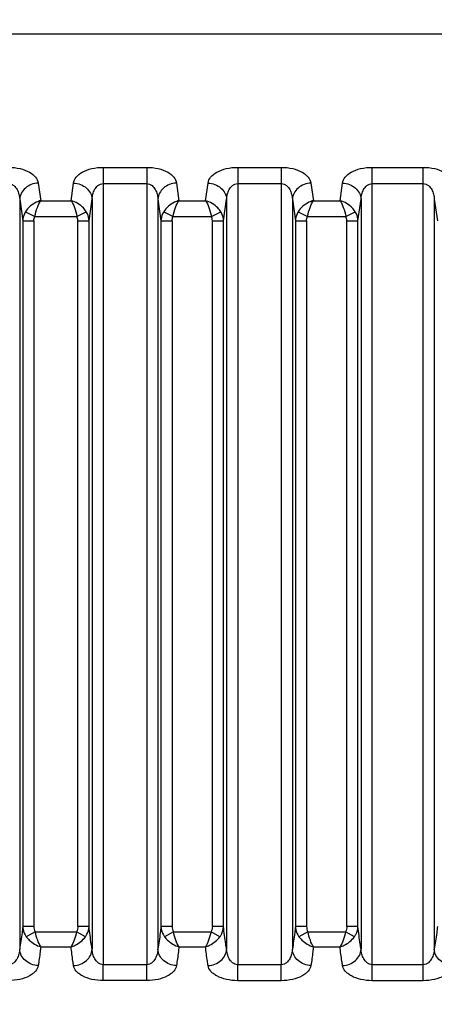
# Model space of a CAD drawing. Header units: millimetres. Extents: x 3489 to 4105, y -1201 to -766.
# Tile 44 of 55: x 3944 to 3955, y -957 to -930. Entities that reach past the tile are written whole.
import ezdxf

# ---------------------------------------------------------------- set-up
doc = ezdxf.new("R2010")
doc.units = ezdxf.units.MM
doc.styles.add('HANA', font='arial.ttf')
doc.dimstyles.new('HANA$0', dxfattribs={"dimtxt": 2.5, "dimasz": 2.5, "dimexe": 0.5, "dimexo": 0.2, "dimgap": 0.5, "dimtad": 1, "dimzin": 1, "dimdsep": 46, "dimtxsty": 'HANA', "dimcen": 0, "dimclrd": 3, "dimclre": 3, "dimclrt": 4, "dimadec": 0, "dimazin": 0, "dimtfac": 1, "dimtmove": 0, "dimatfit": 3, "dimfxl": 0, "dimtzin": 0, "dimarcsym": 0})
doc.dimstyles.new('HANA$7', dxfattribs={"dimtxt": 2.5, "dimasz": 2.5, "dimexe": 0.5, "dimexo": 0.2, "dimgap": 0.5, "dimtad": 1, "dimzin": 1, "dimdsep": 46, "dimtxsty": 'HANA', "dimcen": 0, "dimclrd": 3, "dimclre": 3, "dimclrt": 4, "dimadec": 0, "dimazin": 0, "dimtfac": 1, "dimtmove": 0, "dimatfit": 3, "dimfxl": 0, "dimtzin": 0, "dimarcsym": 0})

# ---------------------------------------------------------------- blocks, each defined once
blk = doc.blocks.new('*D31')
at = {"color": 3, "lineweight": -2}
for p, q in [((3926.618, -944.968), (3926.618, -919.568)), ((4021.618, -944.968), (4021.618, -919.568)), ((4019.118, -920.068), (3929.118, -920.068))]:
    blk.add_line(p, q, dxfattribs=at)
at = {"color": 3}
for points in [[(3929.118, -919.651), (3929.118, -920.485), (3926.618, -920.068)], [(4019.118, -920.485), (4019.118, -919.651), (4021.618, -920.068)]]:
    blk.add_solid(points, dxfattribs=at)
at = {"layer": 'Defpoints', "color": 0}
for p in [(3926.618, -920.068), (3926.618, -945.168), (4021.618, -945.168)]:
    blk.add_point(p, dxfattribs=at)
at = {"color": 4, "insert": (3974.118, -918.291), "char_height": 2.5, "attachment_point": 5, "style": 'HANA'}
blk.add_mtext('95.00%%P0.3', dxfattribs=at)

msp = doc.modelspace()

# ---------------------------------------------------------------- linework, layer by layer
at = {"color": 7, "linetype": 'Continuous'}
for p, q in [((3930.278, -930.657), (4017.958, -930.657)), ((3946.236, -934.24), (3947.406, -934.24)), ((3946.236, -934.24), (3946.236, -955.661)), ((3947.406, -934.24), (3947.406, -955.661)), ((3949.849, -934.24), (3951.019, -934.24)), ((3949.849, -934.24), (3949.849, -955.662)), ((3951.019, -934.24), (3951.019, -955.662)), ((3953.462, -934.24), (3954.832, -934.24)), ((3953.462, -956.088), (3953.462, -934.24)), ((3954.832, -956.088), (3954.832, -934.24)), ((3944.49, -934.663), (3944.557, -935.136)), ((3945.372, -935.136), (3945.439, -934.663)), ((3946.236, -934.678), (3947.406, -934.678)), ((3948.203, -934.663), (3948.27, -935.136)), ((3948.985, -935.136), (3949.052, -934.663)), ((3949.849, -934.678), (3951.019, -934.678)), ((3951.816, -934.663), (3951.883, -935.136)), ((3952.598, -935.136), (3952.665, -934.663)), ((3953.462, -934.678), (3954.832, -934.678)), ((3943.992, -935.094), (3943.992, -955.244)), ((3943.992, -935.094), (3944.075, -935.675)), ((3944.557, -935.136), (3945.372, -935.136)), ((3945.855, -935.675), (3945.937, -935.094)), ((3945.937, -935.094), (3945.937, -955.244)), ((3947.705, -935.094), (3947.705, -955.245)), ((3947.705, -935.094), (3947.788, -935.675)), ((3948.27, -935.136), (3948.985, -935.136)), ((3949.468, -935.675), (3949.55, -935.094)), ((3949.55, -935.094), (3949.55, -955.245)), ((3951.318, -935.094), (3951.318, -955.245)), ((3951.318, -935.094), (3951.401, -935.675)), ((3951.883, -935.136), (3952.598, -935.136)), ((3953.08, -935.675), (3953.163, -935.094)), ((3953.163, -935.094), (3953.163, -955.245)), ((3955.131, -935.094), (3955.131, -955.245)), ((3955.131, -935.094), (3955.214, -935.675)), ((3944.148, -935.434), (3944.4, -935.559)), ((3945.529, -935.559), (3945.782, -935.434)), ((3947.861, -935.434), (3948.113, -935.559)), ((3949.142, -935.559), (3949.395, -935.434)), ((3951.474, -935.434), (3951.726, -935.559)), ((3952.755, -935.559), (3953.008, -935.434)), ((3944.075, -935.675), (3944.374, -935.675)), ((3944.075, -935.675), (3944.075, -954.633)), ((3944.374, -935.675), (3944.374, -954.633)), ((3944.4, -935.559), (3945.529, -935.559)), ((3945.556, -935.675), (3945.855, -935.675)), ((3945.556, -954.633), (3945.556, -935.675)), ((3945.855, -954.633), (3945.855, -935.675)), ((3947.788, -935.675), (3948.087, -935.675)), ((3947.788, -935.675), (3947.788, -954.634)), ((3948.087, -935.675), (3948.087, -954.634)), ((3948.113, -935.559), (3949.142, -935.559)), ((3949.169, -935.675), (3949.468, -935.675)), ((3949.169, -954.634), (3949.169, -935.675)), ((3949.468, -954.634), (3949.468, -935.675)), ((3951.401, -935.675), (3951.7, -935.675)), ((3951.401, -935.675), (3951.401, -954.634)), ((3951.7, -935.675), (3951.7, -954.634)), ((3951.726, -935.559), (3952.755, -935.559)), ((3952.782, -935.675), (3953.08, -935.675)), ((3952.782, -954.634), (3952.782, -935.675)), ((3953.08, -954.634), (3953.08, -935.675)), ((3944.374, -954.633), (3944.075, -954.633)), ((3944.408, -954.774), (3944.17, -954.906)), ((3944.408, -954.774), (3945.521, -954.774)), ((3945.76, -954.906), (3945.521, -954.774)), ((3945.855, -954.633), (3945.556, -954.633)), ((3948.087, -954.634), (3947.788, -954.634)), ((3948.121, -954.775), (3947.882, -954.907)), ((3948.121, -954.775), (3949.134, -954.775)), ((3949.373, -954.907), (3949.134, -954.775)), ((3949.468, -954.634), (3949.169, -954.634)), ((3951.7, -954.634), (3951.401, -954.634)), ((3951.734, -954.775), (3951.495, -954.907)), ((3951.734, -954.775), (3952.747, -954.775)), ((3952.986, -954.907), (3952.747, -954.775)), ((3953.08, -954.634), (3952.782, -954.634)), ((3944.557, -955.179), (3945.372, -955.179)), ((3944.557, -955.179), (3945.372, -955.179)), ((3948.27, -955.179), (3948.985, -955.179)), ((3948.27, -955.179), (3948.985, -955.179)), ((3951.883, -955.18), (3952.598, -955.18)), ((3947.406, -955.661), (3946.236, -955.661)), ((3946.236, -956.087), (3946.236, -955.661)), ((3947.406, -956.087), (3947.406, -955.661)), ((3951.019, -955.662), (3949.849, -955.662)), ((3949.849, -956.088), (3949.849, -955.662)), ((3951.019, -956.088), (3951.019, -955.662)), ((3954.832, -955.662), (3953.462, -955.662)), ((3947.406, -956.087), (3946.236, -956.087)), ((3951.019, -956.088), (3949.849, -956.088)), ((3954.832, -956.088), (3953.462, -956.088))]:
    msp.add_line(p, q, dxfattribs=at)
for points, knots in [([(3943.693, -934.24), (3943.797, -934.24), (3943.992, -934.261), (3944.244, -934.35), (3944.423, -934.484), (3944.482, -934.606), (3944.49, -934.663)], [0, 0, 0, 0, 0.322819, 0.601539, 0.822001, 1, 1, 1, 1]), ([(3945.439, -934.663), (3945.448, -934.606), (3945.507, -934.484), (3945.685, -934.35), (3945.938, -934.261), (3946.132, -934.24), (3946.236, -934.24)], [0, 0, 0, 0, 0.177988, 0.39844, 0.677151, 1, 1, 1, 1]), ([(3947.406, -934.24), (3947.51, -934.24), (3947.705, -934.261), (3947.957, -934.35), (3948.136, -934.484), (3948.195, -934.606), (3948.203, -934.663)], [0, 0, 0, 0, 0.322819, 0.601539, 0.822001, 1, 1, 1, 1]), ([(3949.052, -934.663), (3949.061, -934.606), (3949.12, -934.484), (3949.298, -934.35), (3949.551, -934.261), (3949.745, -934.24), (3949.849, -934.24)], [0, 0, 0, 0, 0.177988, 0.39844, 0.677151, 1, 1, 1, 1]), ([(3951.019, -934.24), (3951.123, -934.24), (3951.318, -934.261), (3951.57, -934.35), (3951.749, -934.484), (3951.808, -934.606), (3951.816, -934.663)], [0, 0, 0, 0, 0.322819, 0.601539, 0.822001, 1, 1, 1, 1]), ([(3952.665, -934.663), (3952.673, -934.606), (3952.733, -934.484), (3952.911, -934.35), (3953.163, -934.261), (3953.358, -934.24), (3953.462, -934.24)], [0, 0, 0, 0, 0.177988, 0.39844, 0.677151, 1, 1, 1, 1]), ([(3954.832, -934.24), (3954.936, -934.24), (3955.131, -934.261), (3955.383, -934.35), (3955.561, -934.484), (3955.621, -934.606), (3955.629, -934.663)], [0, 0, 0, 0, 0.322819, 0.601539, 0.822001, 1, 1, 1, 1]), ([(3943.693, -934.678), (3943.719, -934.678), (3943.771, -934.688), (3943.855, -934.738), (3943.929, -934.833), (3943.977, -934.961), (3943.99, -935.049), (3943.992, -935.094)], [0, 0, 0, 0, 0.139009, 0.272193, 0.521702, 0.762083, 1, 1, 1, 1]), ([(3944.49, -934.663), (3944.427, -934.665), (3944.302, -934.691), (3944.141, -934.785), (3944.027, -934.925), (3943.995, -935.038), (3943.992, -935.094)], [0, 0, 0, 0, 0.264429, 0.522501, 0.767629, 1, 1, 1, 1]), ([(3945.439, -934.663), (3945.502, -934.665), (3945.627, -934.691), (3945.789, -934.785), (3945.902, -934.925), (3945.935, -935.038), (3945.937, -935.094)], [0, 0, 0, 0, 0.264429, 0.522501, 0.767629, 1, 1, 1, 1]), ([(3945.937, -935.094), (3945.94, -935.049), (3945.953, -934.961), (3946.001, -934.833), (3946.074, -934.738), (3946.159, -934.688), (3946.21, -934.678), (3946.236, -934.678)], [0, 0, 0, 0, 0.237906, 0.478278, 0.727773, 0.860955, 1, 1, 1, 1]), ([(3947.406, -934.678), (3947.432, -934.678), (3947.483, -934.688), (3947.568, -934.738), (3947.642, -934.833), (3947.69, -934.961), (3947.703, -935.049), (3947.705, -935.094)], [0, 0, 0, 0, 0.139009, 0.272193, 0.521702, 0.762083, 1, 1, 1, 1]), ([(3948.203, -934.663), (3948.14, -934.665), (3948.015, -934.691), (3947.854, -934.785), (3947.74, -934.925), (3947.708, -935.038), (3947.705, -935.094)], [0, 0, 0, 0, 0.264429, 0.522501, 0.767629, 1, 1, 1, 1]), ([(3949.052, -934.663), (3949.115, -934.665), (3949.24, -934.691), (3949.402, -934.785), (3949.515, -934.925), (3949.547, -935.038), (3949.55, -935.094)], [0, 0, 0, 0, 0.264429, 0.522501, 0.767629, 1, 1, 1, 1]), ([(3949.55, -935.094), (3949.553, -935.049), (3949.566, -934.961), (3949.614, -934.833), (3949.687, -934.738), (3949.772, -934.688), (3949.823, -934.678), (3949.849, -934.678)], [0, 0, 0, 0, 0.237906, 0.478278, 0.727773, 0.860955, 1, 1, 1, 1]), ([(3951.019, -934.678), (3951.045, -934.678), (3951.096, -934.688), (3951.181, -934.738), (3951.255, -934.833), (3951.303, -934.961), (3951.316, -935.049), (3951.318, -935.094)], [0, 0, 0, 0, 0.139009, 0.272193, 0.521702, 0.762083, 1, 1, 1, 1]), ([(3951.816, -934.663), (3951.753, -934.665), (3951.628, -934.691), (3951.467, -934.785), (3951.353, -934.925), (3951.321, -935.038), (3951.318, -935.094)], [0, 0, 0, 0, 0.264429, 0.522501, 0.767629, 1, 1, 1, 1]), ([(3952.665, -934.663), (3952.728, -934.665), (3952.853, -934.691), (3953.014, -934.785), (3953.128, -934.925), (3953.16, -935.038), (3953.163, -935.094)], [0, 0, 0, 0, 0.264429, 0.522501, 0.767629, 1, 1, 1, 1]), ([(3953.163, -935.094), (3953.166, -935.049), (3953.179, -934.961), (3953.227, -934.833), (3953.3, -934.738), (3953.385, -934.688), (3953.436, -934.678), (3953.462, -934.678)], [0, 0, 0, 0, 0.237906, 0.478278, 0.727773, 0.860955, 1, 1, 1, 1]), ([(3954.832, -934.678), (3954.858, -934.678), (3954.909, -934.688), (3954.994, -934.738), (3955.068, -934.833), (3955.116, -934.961), (3955.129, -935.049), (3955.131, -935.094)], [0, 0, 0, 0, 0.139009, 0.272193, 0.521702, 0.762083, 1, 1, 1, 1]), ([(3944.557, -935.136), (3944.517, -935.146), (3944.355, -935.204), (3944.216, -935.324), (3944.148, -935.434)], [0, 0, 0, 0, 0.245673, 1, 1, 1, 1]), ([(3944.4, -935.559), (3944.417, -935.476), (3944.457, -935.331), (3944.519, -935.191), (3944.557, -935.136)], [0, 0, 0, 0, 0.559647, 1, 1, 1, 1]), ([(3945.782, -935.434), (3945.759, -935.397), (3945.654, -935.262), (3945.496, -935.167), (3945.372, -935.136)], [0, 0, 0, 0, 0.25291, 1, 1, 1, 1]), ([(3945.372, -935.136), (3945.411, -935.191), (3945.473, -935.331), (3945.513, -935.476), (3945.529, -935.559)], [0, 0, 0, 0, 0.440357, 1, 1, 1, 1]), ([(3948.27, -935.136), (3948.23, -935.146), (3948.068, -935.204), (3947.929, -935.324), (3947.861, -935.434)], [0, 0, 0, 0, 0.245673, 1, 1, 1, 1]), ([(3948.113, -935.559), (3948.13, -935.476), (3948.17, -935.331), (3948.232, -935.191), (3948.27, -935.136)], [0, 0, 0, 0, 0.559647, 1, 1, 1, 1]), ([(3949.395, -935.434), (3949.372, -935.397), (3949.267, -935.262), (3949.109, -935.167), (3948.985, -935.136)], [0, 0, 0, 0, 0.25291, 1, 1, 1, 1]), ([(3948.985, -935.136), (3949.023, -935.191), (3949.085, -935.331), (3949.126, -935.476), (3949.142, -935.559)], [0, 0, 0, 0, 0.440357, 1, 1, 1, 1]), ([(3951.883, -935.136), (3951.842, -935.146), (3951.681, -935.204), (3951.542, -935.324), (3951.474, -935.434)], [0, 0, 0, 0, 0.245673, 1, 1, 1, 1]), ([(3951.726, -935.559), (3951.743, -935.476), (3951.783, -935.331), (3951.845, -935.191), (3951.883, -935.136)], [0, 0, 0, 0, 0.559647, 1, 1, 1, 1]), ([(3953.008, -935.434), (3952.985, -935.397), (3952.88, -935.262), (3952.722, -935.167), (3952.598, -935.136)], [0, 0, 0, 0, 0.25291, 1, 1, 1, 1]), ([(3952.598, -935.136), (3952.636, -935.191), (3952.698, -935.331), (3952.739, -935.476), (3952.755, -935.559)], [0, 0, 0, 0, 0.440357, 1, 1, 1, 1]), ([(3944.148, -935.434), (3944.137, -935.452), (3944.097, -935.527), (3944.077, -935.612), (3944.075, -935.675)], [0, 0, 0, 0, 0.253147, 1, 1, 1, 1]), ([(3945.855, -935.675), (3945.853, -935.612), (3945.833, -935.527), (3945.793, -935.452), (3945.782, -935.434)], [0, 0, 0, 0, 0.746872, 1, 1, 1, 1]), ([(3947.861, -935.434), (3947.849, -935.452), (3947.81, -935.527), (3947.79, -935.612), (3947.788, -935.675)], [0, 0, 0, 0, 0.253147, 1, 1, 1, 1]), ([(3949.468, -935.675), (3949.466, -935.612), (3949.446, -935.527), (3949.406, -935.452), (3949.395, -935.434)], [0, 0, 0, 0, 0.746872, 1, 1, 1, 1]), ([(3951.474, -935.434), (3951.462, -935.452), (3951.423, -935.527), (3951.403, -935.612), (3951.401, -935.675)], [0, 0, 0, 0, 0.253147, 1, 1, 1, 1]), ([(3953.08, -935.675), (3953.079, -935.612), (3953.059, -935.527), (3953.019, -935.452), (3953.008, -935.434)], [0, 0, 0, 0, 0.746872, 1, 1, 1, 1]), ([(3944.075, -954.633), (3944.069, -954.69), (3944.046, -954.895), (3944.015, -955.098), (3943.992, -955.244)], [0, 0, 0, 0, 0.278886, 1, 1, 1, 1]), ([(3944.075, -954.633), (3944.076, -954.657), (3944.086, -954.754), (3944.127, -954.847), (3944.169, -954.906)], [0, 0, 0, 0, 0.248177, 1, 1, 1, 1]), ([(3944.557, -955.179), (3944.523, -955.124), (3944.466, -954.991), (3944.426, -954.852), (3944.408, -954.774)], [0, 0, 0, 0, 0.447912, 1, 1, 1, 1]), ([(3945.521, -954.774), (3945.504, -954.852), (3945.464, -954.991), (3945.407, -955.124), (3945.372, -955.179)], [0, 0, 0, 0, 0.55209, 1, 1, 1, 1]), ([(3945.76, -954.906), (3945.775, -954.886), (3945.826, -954.804), (3945.852, -954.706), (3945.855, -954.633)], [0, 0, 0, 0, 0.254922, 1, 1, 1, 1]), ([(3945.937, -955.244), (3945.93, -955.198), (3945.898, -954.995), (3945.871, -954.791), (3945.855, -954.633)], [0, 0, 0, 0, 0.227918, 1, 1, 1, 1]), ([(3947.788, -954.634), (3947.782, -954.691), (3947.759, -954.895), (3947.728, -955.098), (3947.705, -955.245)], [0, 0, 0, 0, 0.278862, 1, 1, 1, 1]), ([(3947.788, -954.634), (3947.789, -954.658), (3947.799, -954.754), (3947.84, -954.848), (3947.882, -954.907)], [0, 0, 0, 0, 0.248178, 1, 1, 1, 1]), ([(3948.27, -955.179), (3948.236, -955.125), (3948.178, -954.991), (3948.138, -954.852), (3948.121, -954.775)], [0, 0, 0, 0, 0.447916, 1, 1, 1, 1]), ([(3949.134, -954.775), (3949.117, -954.852), (3949.077, -954.991), (3949.02, -955.125), (3948.985, -955.18)], [0, 0, 0, 0, 0.552088, 1, 1, 1, 1]), ([(3949.373, -954.907), (3949.388, -954.887), (3949.439, -954.804), (3949.465, -954.706), (3949.468, -954.634)], [0, 0, 0, 0, 0.254922, 1, 1, 1, 1]), ([(3949.55, -955.245), (3949.543, -955.199), (3949.511, -954.996), (3949.484, -954.792), (3949.468, -954.634)], [0, 0, 0, 0, 0.227935, 1, 1, 1, 1]), ([(3951.401, -954.634), (3951.395, -954.691), (3951.372, -954.895), (3951.341, -955.099), (3951.318, -955.245)], [0, 0, 0, 0, 0.278839, 1, 1, 1, 1]), ([(3951.401, -954.634), (3951.402, -954.658), (3951.412, -954.755), (3951.453, -954.848), (3951.495, -954.907)], [0, 0, 0, 0, 0.248178, 1, 1, 1, 1]), ([(3951.883, -955.18), (3951.849, -955.125), (3951.791, -954.991), (3951.751, -954.853), (3951.734, -954.775)], [0, 0, 0, 0, 0.447918, 1, 1, 1, 1]), ([(3952.747, -954.775), (3952.73, -954.853), (3952.69, -954.991), (3952.632, -955.125), (3952.598, -955.18)], [0, 0, 0, 0, 0.552084, 1, 1, 1, 1]), ([(3952.986, -954.907), (3953.001, -954.887), (3953.052, -954.804), (3953.078, -954.706), (3953.08, -954.634)], [0, 0, 0, 0, 0.254921, 1, 1, 1, 1]), ([(3953.163, -955.245), (3953.156, -955.199), (3953.124, -954.996), (3953.097, -954.792), (3953.08, -954.634)], [0, 0, 0, 0, 0.227951, 1, 1, 1, 1]), ([(3955.214, -954.634), (3955.208, -954.691), (3955.185, -954.895), (3955.154, -955.099), (3955.131, -955.245)], [0, 0, 0, 0, 0.278816, 1, 1, 1, 1]), ([(3944.17, -954.906), (3944.193, -954.939), (3944.299, -955.059), (3944.443, -955.146), (3944.557, -955.179)], [0, 0, 0, 0, 0.25201, 1, 1, 1, 1]), ([(3945.372, -955.179), (3945.41, -955.168), (3945.559, -955.11), (3945.689, -955.004), (3945.76, -954.906)], [0, 0, 0, 0, 0.245053, 1, 1, 1, 1]), ([(3947.882, -954.907), (3947.906, -954.939), (3948.012, -955.059), (3948.156, -955.146), (3948.27, -955.179)], [0, 0, 0, 0, 0.252008, 1, 1, 1, 1]), ([(3948.985, -955.18), (3949.023, -955.169), (3949.172, -955.111), (3949.302, -955.004), (3949.373, -954.907)], [0, 0, 0, 0, 0.245054, 1, 1, 1, 1]), ([(3951.495, -954.907), (3951.519, -954.94), (3951.625, -955.06), (3951.769, -955.146), (3951.883, -955.18)], [0, 0, 0, 0, 0.252008, 1, 1, 1, 1]), ([(3952.598, -955.18), (3952.636, -955.169), (3952.785, -955.111), (3952.915, -955.005), (3952.986, -954.907)], [0, 0, 0, 0, 0.245057, 1, 1, 1, 1]), ([(3943.992, -955.244), (3943.99, -955.288), (3943.976, -955.376), (3943.925, -955.502), (3943.853, -955.596), (3943.77, -955.65), (3943.719, -955.661), (3943.693, -955.661)], [0, 0, 0, 0, 0.234958, 0.475116, 0.726867, 0.860744, 1, 1, 1, 1]), ([(3944.49, -955.681), (3944.427, -955.679), (3944.302, -955.653), (3944.14, -955.557), (3944.027, -955.416), (3943.995, -955.301), (3943.992, -955.244)], [0, 0, 0, 0, 0.26304, 0.52043, 0.766058, 1, 1, 1, 1]), ([(3944.557, -955.179), (3944.552, -955.224), (3944.533, -955.392), (3944.509, -955.559), (3944.49, -955.681)], [0, 0, 0, 0, 0.269735, 1, 1, 1, 1]), ([(3945.439, -955.681), (3945.433, -955.642), (3945.408, -955.475), (3945.386, -955.308), (3945.372, -955.179)], [0, 0, 0, 0, 0.234553, 1, 1, 1, 1]), ([(3945.439, -955.681), (3945.502, -955.679), (3945.628, -955.653), (3945.789, -955.557), (3945.903, -955.416), (3945.935, -955.301), (3945.937, -955.244)], [0, 0, 0, 0, 0.263042, 0.520434, 0.766061, 1, 1, 1, 1]), ([(3946.236, -955.661), (3946.21, -955.661), (3946.159, -955.65), (3946.077, -955.596), (3946.004, -955.502), (3945.954, -955.376), (3945.94, -955.288), (3945.937, -955.244)], [0, 0, 0, 0, 0.139165, 0.273056, 0.524852, 0.765027, 1, 1, 1, 1]), ([(3947.705, -955.245), (3947.703, -955.288), (3947.689, -955.376), (3947.638, -955.502), (3947.566, -955.596), (3947.483, -955.65), (3947.432, -955.661), (3947.406, -955.661)], [0, 0, 0, 0, 0.234968, 0.475129, 0.726876, 0.860748, 1, 1, 1, 1]), ([(3948.203, -955.682), (3948.14, -955.679), (3948.015, -955.654), (3947.853, -955.558), (3947.74, -955.416), (3947.708, -955.301), (3947.705, -955.245)], [0, 0, 0, 0, 0.263046, 0.520439, 0.766064, 1, 1, 1, 1]), ([(3948.27, -955.179), (3948.265, -955.225), (3948.246, -955.393), (3948.222, -955.56), (3948.203, -955.682)], [0, 0, 0, 0, 0.269718, 1, 1, 1, 1]), ([(3949.052, -955.682), (3949.046, -955.643), (3949.021, -955.476), (3948.999, -955.308), (3948.985, -955.179)], [0, 0, 0, 0, 0.234565, 1, 1, 1, 1]), ([(3949.052, -955.682), (3949.115, -955.679), (3949.241, -955.654), (3949.402, -955.558), (3949.516, -955.416), (3949.548, -955.301), (3949.55, -955.245)], [0, 0, 0, 0, 0.263046, 0.520442, 0.766067, 1, 1, 1, 1]), ([(3949.849, -955.662), (3949.799, -955.662), (3949.725, -955.628), (3949.659, -955.556), (3949.608, -955.48), (3949.567, -955.376), (3949.553, -955.288), (3949.55, -955.245)], [0, 0, 0, 0, 0.27112, 0.400183, 0.524641, 0.764902, 1, 1, 1, 1]), ([(3951.318, -955.245), (3951.316, -955.289), (3951.302, -955.376), (3951.251, -955.503), (3951.179, -955.597), (3951.096, -955.651), (3951.045, -955.662), (3951.019, -955.662)], [0, 0, 0, 0, 0.234976, 0.475142, 0.726887, 0.860755, 1, 1, 1, 1]), ([(3951.816, -955.682), (3951.753, -955.68), (3951.628, -955.654), (3951.466, -955.558), (3951.353, -955.417), (3951.321, -955.301), (3951.318, -955.245)], [0, 0, 0, 0, 0.263051, 0.520447, 0.76607, 1, 1, 1, 1]), ([(3951.883, -955.18), (3951.878, -955.225), (3951.859, -955.393), (3951.835, -955.56), (3951.816, -955.682)], [0, 0, 0, 0, 0.269703, 1, 1, 1, 1]), ([(3952.665, -955.682), (3952.659, -955.643), (3952.634, -955.476), (3952.612, -955.308), (3952.598, -955.18)], [0, 0, 0, 0, 0.234576, 1, 1, 1, 1]), ([(3952.665, -955.682), (3952.728, -955.68), (3952.854, -955.654), (3953.015, -955.558), (3953.129, -955.417), (3953.161, -955.301), (3953.163, -955.245)], [0, 0, 0, 0, 0.263052, 0.52045, 0.766073, 1, 1, 1, 1]), ([(3953.462, -955.662), (3953.436, -955.662), (3953.385, -955.651), (3953.303, -955.597), (3953.23, -955.503), (3953.18, -955.377), (3953.166, -955.289), (3953.163, -955.245)], [0, 0, 0, 0, 0.139158, 0.27304, 0.524827, 0.765009, 1, 1, 1, 1]), ([(3955.131, -955.245), (3955.129, -955.289), (3955.115, -955.377), (3955.064, -955.503), (3954.992, -955.597), (3954.909, -955.651), (3954.858, -955.662), (3954.832, -955.662)], [0, 0, 0, 0, 0.234986, 0.475158, 0.7269, 0.860762, 1, 1, 1, 1]), ([(3955.629, -955.682), (3955.566, -955.68), (3955.441, -955.654), (3955.279, -955.558), (3955.166, -955.417), (3955.134, -955.302), (3955.131, -955.245)], [0, 0, 0, 0, 0.263057, 0.520456, 0.766078, 1, 1, 1, 1]), ([(3944.49, -955.681), (3944.482, -955.735), (3944.438, -955.818), (3944.345, -955.903), (3944.209, -955.99), (3943.989, -956.066), (3943.796, -956.087), (3943.693, -956.087)], [0, 0, 0, 0, 0.172217, 0.276265, 0.395636, 0.678164, 1, 1, 1, 1]), ([(3946.236, -956.087), (3946.134, -956.087), (3945.941, -956.066), (3945.721, -955.99), (3945.584, -955.903), (3945.491, -955.818), (3945.448, -955.735), (3945.439, -955.681)], [0, 0, 0, 0, 0.32172, 0.604269, 0.723668, 0.827741, 1, 1, 1, 1]), ([(3948.203, -955.682), (3948.195, -955.736), (3948.151, -955.818), (3948.058, -955.903), (3947.921, -955.99), (3947.701, -956.066), (3947.509, -956.087), (3947.406, -956.087)], [0, 0, 0, 0, 0.172234, 0.276284, 0.395653, 0.678172, 1, 1, 1, 1]), ([(3949.849, -956.088), (3949.747, -956.088), (3949.554, -956.067), (3949.334, -955.99), (3949.197, -955.903), (3949.104, -955.818), (3949.061, -955.736), (3949.052, -955.682)], [0, 0, 0, 0, 0.322063, 0.604714, 0.724025, 0.827934, 1, 1, 1, 1]), ([(3951.816, -955.682), (3951.808, -955.736), (3951.764, -955.819), (3951.671, -955.904), (3951.534, -955.99), (3951.314, -956.067), (3951.122, -956.088), (3951.019, -956.088)], [0, 0, 0, 0, 0.172253, 0.276306, 0.395673, 0.678183, 1, 1, 1, 1]), ([(3953.462, -956.088), (3953.36, -956.088), (3953.167, -956.067), (3952.947, -955.991), (3952.81, -955.904), (3952.717, -955.819), (3952.674, -955.736), (3952.665, -955.682)], [0, 0, 0, 0, 0.321705, 0.604236, 0.72363, 0.827707, 1, 1, 1, 1]), ([(3955.629, -955.682), (3955.621, -955.736), (3955.577, -955.819), (3955.484, -955.904), (3955.347, -955.991), (3955.127, -956.067), (3954.935, -956.088), (3954.832, -956.088)], [0, 0, 0, 0, 0.172276, 0.276332, 0.395698, 0.678195, 1, 1, 1, 1])]:
    msp.add_open_spline(points, degree=3, knots=knots, dxfattribs=at)
for points in [[(3944.374, -935.675), (3944.374, -935.636), (3944.383, -935.595), (3944.4, -935.559)], [(3945.556, -935.675), (3945.556, -935.636), (3945.547, -935.595), (3945.529, -935.559)], [(3948.087, -935.675), (3948.087, -935.636), (3948.096, -935.595), (3948.113, -935.559)], [(3949.169, -935.675), (3949.169, -935.636), (3949.16, -935.595), (3949.142, -935.559)], [(3951.7, -935.675), (3951.7, -935.636), (3951.709, -935.595), (3951.726, -935.559)], [(3952.782, -935.675), (3952.782, -935.636), (3952.773, -935.595), (3952.755, -935.559)], [(3944.374, -954.633), (3944.374, -954.682), (3944.385, -954.732), (3944.408, -954.774)], [(3945.556, -954.633), (3945.556, -954.682), (3945.545, -954.732), (3945.521, -954.774)], [(3948.087, -954.634), (3948.087, -954.682), (3948.098, -954.732), (3948.121, -954.775)], [(3949.169, -954.634), (3949.169, -954.682), (3949.158, -954.732), (3949.134, -954.775)], [(3951.7, -954.634), (3951.7, -954.682), (3951.711, -954.733), (3951.734, -954.775)], [(3952.782, -954.634), (3952.782, -954.682), (3952.771, -954.733), (3952.747, -954.775)]]:
    msp.add_open_spline(points, degree=3, dxfattribs=at)

# ---------------------------------------------------------------- dimensions: what is measured, and where the dimension line sits
dim = msp.add_linear_dim(base=(3926.618, -920.068), p1=(4021.618, -945.168), p2=(3926.618, -945.168), text='<>%%P0.3', dimstyle='HANA$0', override={"dimtxsty": 'HANA', "dimcen": 1.5, "dimtp": 0.1, "dimtm": 0.1, "dimtfillclr": 3})
dim.commit()
dim.dimension.update_dxf_attribs({"geometry": '*D31', "text_midpoint": (3974.118, -918.291)})

# ---------------------------------------------------------------- leaders
for points in [[(3926.968, -945.401), (3953.931, -979.921)], [(4021.647, -945.599), (3953.931, -979.921)]]:
    msp.add_leader(points, dimstyle='HANA$7', override={"dimgap": 0.5, "dimtad": 0, "dimtp": 0.1, "dimtm": 0.1, "dimtfillclr": 3})

doc.saveas('drawing.dxf')
